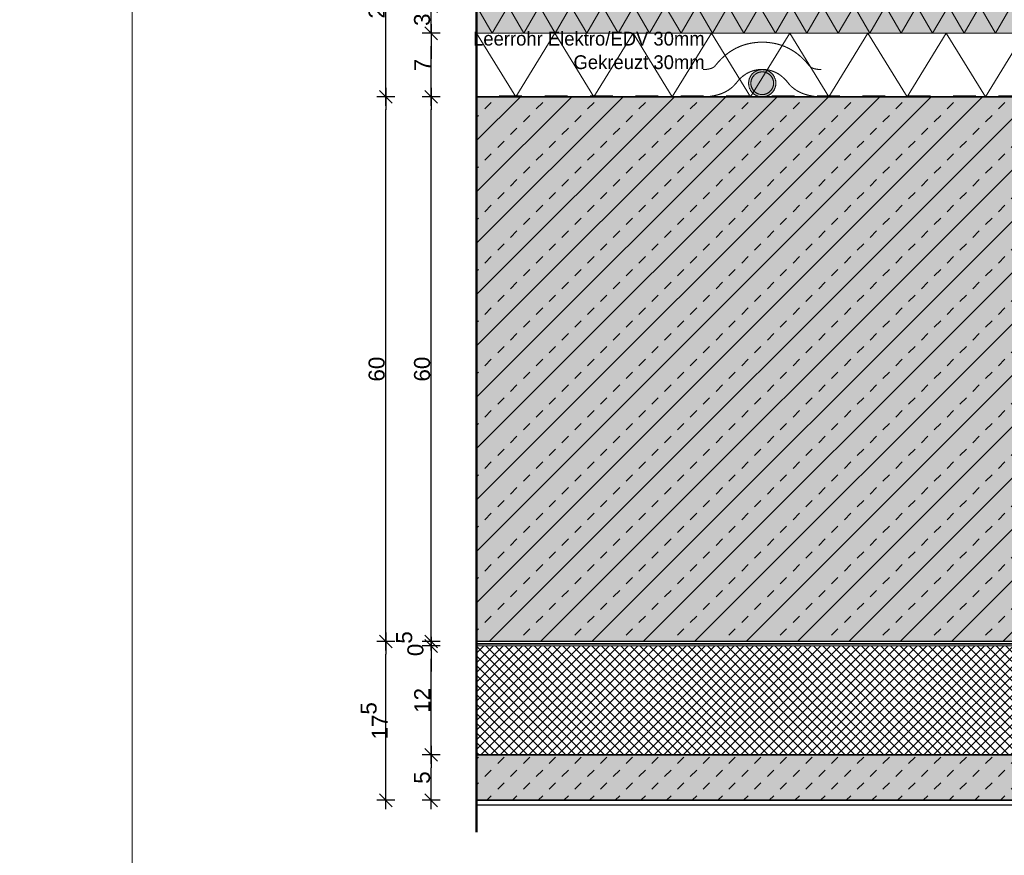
# Model space of a CAD drawing. Header units: metres. Extents: x 0.9 to 30.1, y -10.7 to 8.6.
# Tile 189 of 256: x 11.876 to 12.961, y -2.067 to -1.146. Entities that reach past the tile are written whole.
import ezdxf

# ---------------------------------------------------------------- set-up
doc = ezdxf.new("R2010")
doc.units = ezdxf.units.M
doc.header["$PDMODE"] = 1
doc.header["$PDSIZE"] = -2
doc.linetypes.add('Dash Style-37', pattern=[2.25, 1, -1.25])
doc.linetypes.add('ISO-03 Gestrichelt mit Abstand', pattern=[0.6096, 0.24384, -0.36576])
doc.layers.add('Bemaßung', color=7, linetype='Continuous', lineweight=9)
doc.layers.add('Keine', color=7, linetype='Continuous', lineweight=9)
doc.styles.add('Arial', font='arial.ttf')
doc.styles.add('Century Gothic', font='GOTHIC.TTF')
doc.dimstyles.new('boris100', dxfattribs={"dimtxt": 17.652669, "dimasz": 0.001414, "dimexe": 0.001, "dimexo": 0.01, "dimgap": 0.0001, "dimtad": 1, "dimdec": 4, "dimtxsty": 'Arial', "dimblk": 'VW_SLASH', "dimblk1": 'VW_SLASH', "dimblk2": 'VW_SLASH', "dimcen": 0, "dimdle": 0.001, "dimadec": 3, "dimazin": 0, "dimtfac": 0.8, "dimtdec": 4, "dimtix": 1, "dimtmove": 0, "dimatfit": 0, "dimldrblk": 'VW_FILLEDARROW', "dimfxl": 0.001, "dimfxlon": 1, "dimfrac": 2, "dimtolj": 1, "dimarcsym": 0})

# ---------------------------------------------------------------- blocks, each defined once
blk = doc.blocks.new('Group-27')
at = {"color": 255, "linetype": 'Continuous', "lineweight": 5, "transparency": 33554687}
for points in [[(12.4294, -1.2311), (12.4044, -1.2311), (12.4044, -1.2301), (12.4294, -1.2301)], [(12.4794, -1.2311), (12.4544, -1.2311), (12.4544, -1.2301), (12.4794, -1.2301)], [(12.5294, -1.2311), (12.5044, -1.2311), (12.5044, -1.2301), (12.5294, -1.2301)], [(12.5794, -1.2311), (12.5544, -1.2311), (12.5544, -1.2301), (12.5794, -1.2301)], [(12.6294, -1.2311), (12.6044, -1.2311), (12.6044, -1.2301), (12.6294, -1.2301)], [(12.6794, -1.2311), (12.6544, -1.2311), (12.6544, -1.2301), (12.6794, -1.2301)], [(12.7294, -1.2311), (12.7044, -1.2311), (12.7044, -1.2301), (12.7294, -1.2301)], [(12.7794, -1.2311), (12.7544, -1.2311), (12.7544, -1.2301), (12.7794, -1.2301)], [(12.8294, -1.2311), (12.8044, -1.2311), (12.8044, -1.2301), (12.8294, -1.2301)], [(12.8794, -1.2311), (12.8544, -1.2311), (12.8544, -1.2301), (12.8794, -1.2301)], [(12.9294, -1.2311), (12.9044, -1.2311), (12.9044, -1.2301), (12.9294, -1.2301)], [(12.9794, -1.2311), (12.9544, -1.2311), (12.9544, -1.2301), (12.9794, -1.2301)]]:
    blk.add_wipeout(points, dxfattribs=at).dxf.layer = 'Keine'
at = {"layer": 'Keine', "color": 7, "linetype": 'Continuous', "lineweight": 5, "transparency": 33554687}
for p, q in [((12.4044, -1.2301), (12.4294, -1.2301)), ((12.4294, -1.2311), (12.4044, -1.2311)), ((12.4544, -1.2301), (12.4794, -1.2301)), ((12.4794, -1.2311), (12.4544, -1.2311)), ((12.5044, -1.2301), (12.5294, -1.2301)), ((12.5294, -1.2311), (12.5044, -1.2311)), ((12.5544, -1.2301), (12.5794, -1.2301)), ((12.5794, -1.2311), (12.5544, -1.2311)), ((12.6044, -1.2301), (12.6294, -1.2301)), ((12.6294, -1.2311), (12.6044, -1.2311)), ((12.6544, -1.2301), (12.6794, -1.2301)), ((12.6794, -1.2311), (12.6544, -1.2311)), ((12.7044, -1.2301), (12.7294, -1.2301)), ((12.7294, -1.2311), (12.7044, -1.2311)), ((12.7544, -1.2301), (12.7794, -1.2301)), ((12.7794, -1.2311), (12.7544, -1.2311)), ((12.8044, -1.2301), (12.8294, -1.2301)), ((12.8294, -1.2311), (12.8044, -1.2311)), ((12.8544, -1.2301), (12.8794, -1.2301)), ((12.8794, -1.2311), (12.8544, -1.2311)), ((12.9044, -1.2301), (12.9294, -1.2301)), ((12.9294, -1.2311), (12.9044, -1.2311)), ((12.9544, -1.2301), (12.9794, -1.2301)), ((12.9794, -1.2311), (12.9544, -1.2311))]:
    blk.add_line(p, q, dxfattribs=at)
for points in [[(12.3794, -1.2311), (12.3794, -1.2301), (12.4044, -1.2311), (12.4044, -1.2301)], [(12.4294, -1.2311), (12.4294, -1.2301), (12.4544, -1.2311), (12.4544, -1.2301)], [(12.4794, -1.2311), (12.4794, -1.2301), (12.5044, -1.2311), (12.5044, -1.2301)], [(12.5294, -1.2311), (12.5294, -1.2301), (12.5544, -1.2311), (12.5544, -1.2301)], [(12.5794, -1.2311), (12.5794, -1.2301), (12.6044, -1.2311), (12.6044, -1.2301)], [(12.6294, -1.2311), (12.6294, -1.2301), (12.6544, -1.2311), (12.6544, -1.2301)], [(12.6794, -1.2311), (12.6794, -1.2301), (12.7044, -1.2311), (12.7044, -1.2301)], [(12.7294, -1.2311), (12.7294, -1.2301), (12.7544, -1.2311), (12.7544, -1.2301)], [(12.7794, -1.2311), (12.7794, -1.2301), (12.8044, -1.2311), (12.8044, -1.2301)], [(12.8294, -1.2311), (12.8294, -1.2301), (12.8544, -1.2311), (12.8544, -1.2301)], [(12.8794, -1.2311), (12.8794, -1.2301), (12.9044, -1.2311), (12.9044, -1.2301)], [(12.9294, -1.2311), (12.9294, -1.2301), (12.9544, -1.2311), (12.9544, -1.2301)]]:
    blk.add_solid(points, dxfattribs=at)
blk = doc.blocks.new('VW_SLASH')
at = {"color": 0, "linetype": 'ByBlock', "lineweight": -2, "transparency": 16777216}
blk.add_line((0.707, 0), (-1, 0), dxfattribs=at)
at = {"color": 0, "linetype": 'Continuous', "lineweight": 20, "transparency": 16777216, "flags": 128}
blk.add_lwpolyline([(0.5, 0.5), (-0.5, -0.5)], dxfattribs=at)
blk = doc.blocks.new('*D110')
at = {"layer": 'Bemaßung', "color": 0, "lineweight": -2}
for p, q in [((12.3294, -1.117), (12.3294, -1.1028)), ((12.3394, -1.1311), (12.3194, -1.1311)), ((12.3294, -1.1611), (12.3294, -1.1311)), ((12.3394, -1.1611), (12.3194, -1.1611)), ((12.3294, -1.1752), (12.3294, -1.1894))]:
    blk.add_line(p, q, dxfattribs=at)
at = {"layer": 'Defpoints', "color": 0}
for p in [(12.3294, -1.1311), (12.3794, -1.1311), (12.3794, -1.1611)]:
    blk.add_point(p, dxfattribs=at)
at = {"layer": 'Bemaßung', "color": 0, "lineweight": -2, "xscale": 0.014138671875, "yscale": 0.014138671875, "zscale": 0.014138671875}
for p, rotation in [((12.3294, -1.1311), 270), ((12.3294, -1.1611), 90)]:
    blk.add_blockref('VW_SLASH', p, dxfattribs=dict(at, rotation=rotation))
at = {"layer": 'Bemaßung', "color": 0, "insert": (12.3194, -1.1461), "char_height": 0.01765, "attachment_point": 5, "rotation": 90, "style": 'Arial'}
blk.add_mtext('\\A1;3', dxfattribs=at)
blk = doc.blocks.new('VW_FILLEDARROW')
at = {"linetype": 'Continuous', "lineweight": 5, "true_color": 0xb9b9b9, "transparency": 16777216}
h = blk.add_hatch(dxfattribs=at)
h.set_pattern_fill('Dämm', color=9, style=0, pattern_type=2)
h.set_pattern_definition([(-45, (0, 0), (0.00053033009, 0.00053033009), []), (-135, (0, 0), (0.00053033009, -0.00053033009), [])])
h.paths.add_polyline_path([(-2.246, 0.602), (0, 0), (-2.246, -0.602)])
at = {"color": 0, "linetype": 'Continuous', "lineweight": 5, "transparency": 16777216, "flags": 128}
blk.add_lwpolyline([(-2.246, 0.602), (0, 0), (-2.246, -0.602)], close=True, dxfattribs=at)
blk = doc.blocks.new('*D111')
at = {"layer": 'Bemaßung', "color": 0, "lineweight": -2}
for p, q in [((12.3394, -1.1611), (12.3194, -1.1611)), ((12.3294, -1.217), (12.3294, -1.1752)), ((12.3394, -1.2311), (12.3194, -1.2311))]:
    blk.add_line(p, q, dxfattribs=at)
at = {"layer": 'Defpoints', "color": 0}
for p in [(12.3294, -1.1611), (12.3794, -1.1611), (12.3794, -1.2311)]:
    blk.add_point(p, dxfattribs=at)
at = {"layer": 'Bemaßung', "color": 0, "lineweight": -2, "xscale": 0.014138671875, "yscale": 0.014138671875, "zscale": 0.014138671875}
for p, rotation in [((12.3294, -1.1611), 90), ((12.3294, -1.2311), 270)]:
    blk.add_blockref('VW_SLASH', p, dxfattribs=dict(at, rotation=rotation))
at = {"layer": 'Bemaßung', "color": 0, "insert": (12.3196, -1.1961), "char_height": 0.01765, "attachment_point": 5, "rotation": 90, "style": 'Arial'}
blk.add_mtext('\\A1;7', dxfattribs=at)
blk = doc.blocks.new('*D112')
at = {"layer": 'Bemaßung', "color": 0, "lineweight": -2}
for p, q in [((12.3394, -1.2311), (12.3194, -1.2311)), ((12.3294, -1.817), (12.3294, -1.2452)), ((12.3394, -1.8311), (12.3194, -1.8311))]:
    blk.add_line(p, q, dxfattribs=at)
at = {"layer": 'Defpoints', "color": 0}
for p in [(12.3294, -1.2311), (12.3794, -1.2311), (12.3794, -1.8311)]:
    blk.add_point(p, dxfattribs=at)
at = {"layer": 'Bemaßung', "color": 0, "lineweight": -2, "xscale": 0.014138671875, "yscale": 0.014138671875, "zscale": 0.014138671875}
for p, rotation in [((12.3294, -1.2311), 90), ((12.3294, -1.8311), 270)]:
    blk.add_blockref('VW_SLASH', p, dxfattribs=dict(at, rotation=rotation))
at = {"layer": 'Bemaßung', "color": 0, "insert": (12.3194, -1.5311), "char_height": 0.01765, "attachment_point": 5, "rotation": 90, "style": 'Arial'}
blk.add_mtext('\\A1;60', dxfattribs=at)
blk = doc.blocks.new('*D113')
at = {"layer": 'Bemaßung', "color": 0, "lineweight": -2}
for p, q in [((12.3294, -1.817), (12.3294, -1.8028)), ((12.3394, -1.8311), (12.3194, -1.8311)), ((12.3294, -1.8361), (12.3294, -1.8311)), ((12.3394, -1.8361), (12.3194, -1.8361)), ((12.3294, -1.8502), (12.3294, -1.8644))]:
    blk.add_line(p, q, dxfattribs=at)
at = {"layer": 'Defpoints', "color": 0}
for p in [(12.3294, -1.8311), (12.3794, -1.8311), (12.3794, -1.8361)]:
    blk.add_point(p, dxfattribs=at)
at = {"layer": 'Bemaßung', "color": 0, "lineweight": -2, "xscale": 0.014138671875, "yscale": 0.014138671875, "zscale": 0.014138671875}
for p, rotation in [((12.3294, -1.8311), 270), ((12.3294, -1.8361), 90)]:
    blk.add_blockref('VW_SLASH', p, dxfattribs=dict(at, rotation=rotation))
at = {"layer": 'Bemaßung', "color": 0, "insert": (12.3059, -1.8336), "char_height": 0.017653, "attachment_point": 5, "rotation": 90, "style": 'Arial'}
blk.add_mtext('\\A1;0\\S5^ ;', dxfattribs=at)
blk = doc.blocks.new('*D114')
at = {"layer": 'Bemaßung', "color": 0, "lineweight": -2}
for p, q in [((12.3394, -1.8361), (12.3194, -1.8361)), ((12.3294, -1.942), (12.3294, -1.8502)), ((12.3394, -1.9561), (12.3194, -1.9561))]:
    blk.add_line(p, q, dxfattribs=at)
at = {"layer": 'Defpoints', "color": 0}
for p in [(12.3294, -1.8361), (12.3794, -1.8361), (12.3794, -1.9561)]:
    blk.add_point(p, dxfattribs=at)
at = {"layer": 'Bemaßung', "color": 0, "lineweight": -2, "xscale": 0.014138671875, "yscale": 0.014138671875, "zscale": 0.014138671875}
for p, rotation in [((12.3294, -1.8361), 90), ((12.3294, -1.9561), 270)]:
    blk.add_blockref('VW_SLASH', p, dxfattribs=dict(at, rotation=rotation))
at = {"layer": 'Bemaßung', "color": 0, "insert": (12.3195, -1.8961), "char_height": 0.01765, "attachment_point": 5, "rotation": 90, "style": 'Arial'}
blk.add_mtext('\\A1;12', dxfattribs=at)
blk = doc.blocks.new('*D115')
at = {"layer": 'Bemaßung', "color": 0, "lineweight": -2}
for p, q in [((12.3394, -1.9561), (12.3194, -1.9561)), ((12.3294, -1.992), (12.3294, -1.9702)), ((12.3394, -2.0061), (12.3194, -2.0061))]:
    blk.add_line(p, q, dxfattribs=at)
at = {"layer": 'Defpoints', "color": 0}
for p in [(12.3294, -1.9561), (12.3794, -1.9561), (12.3794, -2.0061)]:
    blk.add_point(p, dxfattribs=at)
at = {"layer": 'Bemaßung', "color": 0, "lineweight": -2, "xscale": 0.014138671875, "yscale": 0.014138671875, "zscale": 0.014138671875}
for p, rotation in [((12.3294, -1.9561), 90), ((12.3294, -2.0061), 270)]:
    blk.add_blockref('VW_SLASH', p, dxfattribs=dict(at, rotation=rotation))
at = {"layer": 'Bemaßung', "color": 0, "insert": (12.3194, -1.9811), "char_height": 0.01765, "attachment_point": 5, "rotation": 90, "style": 'Arial'}
blk.add_mtext('\\A1;5', dxfattribs=at)
blk = doc.blocks.new('*D309')
at = {"layer": 'Bemaßung', "color": 0, "lineweight": -2}
for p, q in [((12.2894, -1.0311), (12.2694, -1.0311)), ((12.2794, -1.217), (12.2794, -1.0452)), ((12.2894, -1.2311), (12.2694, -1.2311))]:
    blk.add_line(p, q, dxfattribs=at)
at = {"layer": 'Defpoints', "color": 0}
for p in [(12.2794, -1.0311), (12.3794, -1.0311), (12.3794, -1.2311)]:
    blk.add_point(p, dxfattribs=at)
at = {"layer": 'Bemaßung', "color": 0, "lineweight": -2, "xscale": 0.014138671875, "yscale": 0.014138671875, "zscale": 0.014138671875}
for p, rotation in [((12.2794, -1.0311), 90), ((12.2794, -1.2311), 270)]:
    blk.add_blockref('VW_SLASH', p, dxfattribs=dict(at, rotation=rotation))
at = {"layer": 'Bemaßung', "color": 0, "insert": (12.2694, -1.1311), "char_height": 0.01765, "attachment_point": 5, "rotation": 90, "style": 'Arial'}
blk.add_mtext('\\A1;20', dxfattribs=at)
blk = doc.blocks.new('*D310')
at = {"layer": 'Bemaßung', "color": 0, "lineweight": -2}
for p, q in [((12.2894, -1.2311), (12.2694, -1.2311)), ((12.2794, -1.817), (12.2794, -1.2452)), ((12.2894, -1.8311), (12.2694, -1.8311))]:
    blk.add_line(p, q, dxfattribs=at)
at = {"layer": 'Defpoints', "color": 0}
for p in [(12.2794, -1.2311), (12.3794, -1.2311), (12.3794, -1.8311)]:
    blk.add_point(p, dxfattribs=at)
at = {"layer": 'Bemaßung', "color": 0, "lineweight": -2, "xscale": 0.014138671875, "yscale": 0.014138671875, "zscale": 0.014138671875}
for p, rotation in [((12.2794, -1.2311), 90), ((12.2794, -1.8311), 270)]:
    blk.add_blockref('VW_SLASH', p, dxfattribs=dict(at, rotation=rotation))
at = {"layer": 'Bemaßung', "color": 0, "insert": (12.2694, -1.5311), "char_height": 0.01765, "attachment_point": 5, "rotation": 90, "style": 'Arial'}
blk.add_mtext('\\A1;60', dxfattribs=at)
blk = doc.blocks.new('*D311')
at = {"layer": 'Bemaßung', "color": 0, "lineweight": -2}
for p, q in [((12.2894, -1.8311), (12.2694, -1.8311)), ((12.2794, -1.992), (12.2794, -1.8452)), ((12.2894, -2.0061), (12.2694, -2.0061))]:
    blk.add_line(p, q, dxfattribs=at)
at = {"layer": 'Defpoints', "color": 0}
for p in [(12.2794, -1.8311), (12.3794, -1.8311), (12.3794, -2.0061)]:
    blk.add_point(p, dxfattribs=at)
at = {"layer": 'Bemaßung', "color": 0, "lineweight": -2, "xscale": 0.014138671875, "yscale": 0.014138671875, "zscale": 0.014138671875}
for p, rotation in [((12.2794, -1.8311), 90), ((12.2794, -2.0061), 270)]:
    blk.add_blockref('VW_SLASH', p, dxfattribs=dict(at, rotation=rotation))
at = {"layer": 'Bemaßung', "color": 0, "insert": (12.2666, -1.9186), "char_height": 0.017653, "attachment_point": 5, "rotation": 90, "style": 'Arial'}
blk.add_mtext('\\A1;17\\S5^ ;', dxfattribs=at)

msp = doc.modelspace()

# ---------------------------------------------------------------- hatches: boundary and pattern name
at = {"layer": 'Keine', "linetype": 'Continuous', "lineweight": 5, "true_color": 0xb9b9b9, "transparency": 33554687}
h = msp.add_hatch(dxfattribs=at)
h.set_pattern_fill('Dämm', color=9, style=0, pattern_type=2)
h.set_pattern_definition([(-45, (0, 0), (0.005303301, 0.005303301), []), (-135, (0, 0), (0.005303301, -0.005303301), [])])
h.paths.add_polyline_path([(12.3794, -1.83609), (12.3794, -1.95609), (13.6294, -1.95609), (13.6294, -1.83609)])
at = {"layer": 'Keine', "linetype": 'Continuous', "lineweight": 0, "true_color": 0xc0c0c0, "transparency": 33554687}
msp.add_hatch(color=9, dxfattribs=at).paths.add_polyline_path([(12.3794, -1.95609), (12.3794, -2.00609), (13.6294, -2.00609), (13.6294, -1.95609)])
at = {"layer": 'Keine', "linetype": 'Continuous', "lineweight": 13, "true_color": 0x4c4c4c, "transparency": 33554687}
h = msp.add_hatch(dxfattribs=at)
h.set_pattern_fill('unbew_ Beton-M1_10', color=251, style=0, pattern_type=2)
h.set_pattern_definition([(45, (0.014142, 0.014142), (0.02828427, -0.02828427), [0.01, -0.01]), (45, (0.014142, -0.014142), (0.02828427, -0.02828427), [0.01, -0.01])])
h.paths.add_polyline_path([(12.3794, -1.95609), (12.3794, -2.00609), (13.6294, -2.00609), (13.6294, -1.95609)])

# ---------------------------------------------------------------- linework, layer by layer
at = {"layer": 'Keine', "color": 7, "linetype": 'Dash Style-37', "lineweight": 25, "transparency": 33554687}
msp.add_line((12.3794, -2.01109), (13.6294, -2.01109), dxfattribs=at)
at = {"layer": 'Keine', "color": 255, "flags": 128}
msp.add_lwpolyline([(10, -0.6), (12, -0.6), (12, -3), (10, -3)], close=True, dxfattribs=at)
at = {"layer": 'Keine', "color": 7, "linetype": 'Continuous', "lineweight": 9, "transparency": 33554687, "flags": 128}
msp.add_lwpolyline([(12.3794, -1.83609), (12.3794, -1.95609), (13.6294, -1.95609), (13.6294, -1.83609)], close=True, dxfattribs=at)
at = {"layer": 'Keine', "color": 7, "linetype": 'Continuous', "lineweight": 35, "transparency": 33554687, "flags": 128}
msp.add_lwpolyline([(12.3794, -1.95609), (12.3794, -2.00609), (13.6294, -2.00609), (13.6294, -1.95609)], close=True, dxfattribs=at)

# ---------------------------------------------------------------- dimensions: what is measured, and where the dimension line sits
at = {"layer": 'Bemaßung'}
for base, p1, p2, text, override, picture, middle in [((12.3294, -1.83109), (12.3794, -1.83609), (12.3794, -1.83109), '0\\S5^ ;', {"dimtxt": 0.017653, "dimasz": 0.014139, "dimexe": 0.01, "dimgap": 0.001, "dimdec": 3, "dimpost": '<>', "dimtxsty": 'Arial', "dimdle": 0.01, "dimtix": 0, "dimtmove": 2, "dimfxl": 0.01}, '*D113', (12.30595, -1.83359)), ((12.3294, -1.83609), (12.3794, -1.95609), (12.3794, -1.83609), '12', {"dimtxt": 0.017653, "dimasz": 0.014139, "dimexe": 0.01, "dimgap": 0.001, "dimdec": 3, "dimpost": '<>', "dimtxsty": 'Arial', "dimdle": 0.01, "dimtmove": 2, "dimfxl": 0.01}, '*D114', (12.31954, -1.89609)), ((12.3294, -1.95609), (12.3794, -2.00609), (12.3794, -1.95609), '5', {"dimtxt": 0.017653, "dimasz": 0.014139, "dimexe": 0.01, "dimgap": 0.001, "dimdec": 3, "dimpost": '<>', "dimtxsty": 'Arial', "dimdle": 0.01, "dimtmove": 2, "dimfxl": 0.01}, '*D115', (12.31942, -1.98109))]:
    dim = msp.add_linear_dim(base=base, p1=p1, p2=p2, angle=270, text=text, dimstyle='boris100', override=override, dxfattribs=at)
    dim.commit()
    dim.dimension.update_dxf_attribs({"geometry": picture, "text_midpoint": middle})

# ---------------------------------------------------------------- wipeouts: each hides what was drawn before it
at = {"color": 255, "linetype": 'Continuous', "lineweight": 13, "transparency": 33554687}
msp.add_wipeout([(12.3794, -1.16109), (13.6294, -1.16109), (13.6294, -1.23109), (12.3794, -1.23109)], dxfattribs=at).dxf.layer = 'Keine'

# ---------------------------------------------------------------- next in the draw order: hatches: boundary and pattern name
at = {"layer": 'Keine', "linetype": 'Continuous', "lineweight": 0, "true_color": 0xffffcc, "transparency": 33554687}
msp.add_hatch(color=7, dxfattribs=at).paths.add_polyline_path([(12.3794, -1.13109), (13.6294, -1.13109), (13.6294, -1.16109), (12.3794, -1.16109)])

# ---------------------------------------------------------------- next in the draw order: linework, layer by layer
at = {"layer": 'Keine', "color": 7, "linetype": 'Continuous', "lineweight": 5, "transparency": 33554687, "flags": 128}
msp.add_lwpolyline([(12.3794, -1.13109), (13.6294, -1.13109), (13.6294, -1.16109), (12.3794, -1.16109)], close=True, dxfattribs=at)
at = {"layer": 'Keine', "color": 8, "linetype": 'Continuous', "lineweight": 13, "true_color": 0x808080, "transparency": 33554687, "flags": 128}
for points in [[(12.3794, -1.13109), (12.39672, -1.16109), (12.41404, -1.13109), (12.43136, -1.16109), (12.44868, -1.13109), (12.466, -1.16109), (12.48332, -1.13109), (12.50064, -1.16109), (12.51796, -1.13109), (12.53528, -1.16109), (12.5526, -1.13109), (12.56992, -1.16109), (12.58724, -1.13109), (12.60457, -1.16109), (12.62189, -1.13109), (12.63921, -1.16109), (12.65653, -1.13109), (12.67385, -1.16109), (12.69117, -1.13109), (12.70849, -1.16109), (12.72581, -1.13109), (12.74313, -1.16109), (12.76045, -1.13109), (12.77777, -1.16109), (12.79509, -1.13109), (12.81241, -1.16109), (12.82973, -1.13109), (12.84705, -1.16109), (12.86437, -1.13109), (12.88169, -1.16109), (12.89901, -1.13109), (12.91633, -1.16109), (12.93365, -1.13109), (12.95098, -1.16109), (12.9683, -1.13109)], [(12.3794, -1.16109), (12.4225, -1.23109), (12.46561, -1.16109), (12.50871, -1.23109), (12.55181, -1.16109), (12.59492, -1.23109), (12.63802, -1.16109), (12.68112, -1.23109), (12.72423, -1.16109), (12.76733, -1.23109), (12.81043, -1.16109), (12.85354, -1.23109), (12.89664, -1.16109), (12.93974, -1.23109), (12.98285, -1.16109)]]:
    msp.add_lwpolyline(points, dxfattribs=at)
at = {"layer": 'Keine', "linetype": 'Continuous', "lineweight": 13, "transparency": 33554687, "flags": 128}
msp.add_lwpolyline([(12.3794, -1.16109), (13.6294, -1.16109), (13.6294, -1.23109), (12.3794, -1.23109)], close=True, dxfattribs=at)
at = {"layer": 'Keine', "color": 7, "linetype": 'ISO-03 Gestrichelt mit Abstand', "lineweight": 13, "transparency": 33554687}
msp.add_open_spline([(12.75895, -1.20113), (12.74872, -1.20061), (12.72594, -1.17129), (12.6942, -1.17086), (12.694, -1.17086), (12.69379, -1.17086), (12.66205, -1.17129), (12.63927, -1.20061), (12.62904, -1.20113)], degree=2, knots=[0, 0, 0, 0.0599311, 0.497178, 0.5, 0.5, 0.502822, 0.9400689, 1, 1, 1], dxfattribs=at)

# ---------------------------------------------------------------- next in the draw order: dimensions: what is measured, and where the dimension line sits
at = {"layer": 'Bemaßung'}
dim = msp.add_linear_dim(base=(12.3294, -1.13109), p1=(12.3794, -1.16109), p2=(12.3794, -1.13109), angle=270, text='3', dimstyle='boris100', override={"dimtxt": 0.017653, "dimasz": 0.014139, "dimexe": 0.01, "dimgap": 0.001, "dimdec": 3, "dimpost": '<>', "dimtxsty": 'Arial', "dimdle": 0.01, "dimtmove": 2, "dimfxl": 0.01}, dxfattribs=at)
dim.commit()
dim.dimension.update_dxf_attribs({"geometry": '*D110', "text_midpoint": (12.31938, -1.14609)})

# ---------------------------------------------------------------- next in the draw order: block references
at = {"layer": 'Keine', "color": 7, "transparency": 33554687}
msp.add_blockref('Group-27', (0, 0), dxfattribs=at)

# ---------------------------------------------------------------- next in the draw order: hatches: boundary and pattern name
at = {"layer": 'Keine', "linetype": 'Continuous', "lineweight": 0, "true_color": 0x808080, "transparency": 33554687}
msp.add_hatch(color=8, dxfattribs=at).paths.add_polyline_path([(12.6865, -1.2031), (12.68738, -1.20263), (12.68828, -1.20222), (12.68919, -1.20188), (12.69012, -1.20159), (12.69106, -1.20137), (12.69203, -1.20122), (12.69301, -1.20112), (12.694, -1.20109), (12.695, -1.20112), (12.69598, -1.20122), (12.69694, -1.20137), (12.69789, -1.20159), (12.69882, -1.20188), (12.69973, -1.20222), (12.70062, -1.20263), (12.7015, -1.2031), (12.70235, -1.20363), (12.70315, -1.2042), (12.70391, -1.20482), (12.70462, -1.20548), (12.70528, -1.20619), (12.7059, -1.20694), (12.70647, -1.20775), (12.70699, -1.20859), (12.70746, -1.20947), (12.70787, -1.21037), (12.70822, -1.21128), (12.7085, -1.21221), (12.70872, -1.21315), (12.70888, -1.21412), (12.70897, -1.2151), (12.709, -1.21609), (12.70897, -1.21709), (12.70888, -1.21807), (12.70872, -1.21903), (12.7085, -1.21998), (12.70822, -1.22091), (12.70787, -1.22182), (12.70746, -1.22271), (12.70699, -1.22359), (12.70647, -1.22444), (12.7059, -1.22524), (12.70528, -1.226), (12.70462, -1.22671), (12.70391, -1.22737), (12.70315, -1.22799), (12.70235, -1.22856), (12.7015, -1.22908), (12.70062, -1.22955), (12.69973, -1.22996), (12.69882, -1.23031), (12.69789, -1.23059), (12.69694, -1.23081), (12.69598, -1.23097), (12.695, -1.23106), (12.694, -1.23109), (12.69301, -1.23106), (12.69203, -1.23097), (12.69106, -1.23081), (12.69012, -1.23059), (12.68919, -1.23031), (12.68828, -1.22996), (12.68738, -1.22955), (12.6865, -1.22908), (12.68566, -1.22856), (12.68485, -1.22799), (12.6841, -1.22737), (12.68339, -1.22671), (12.68273, -1.226), (12.68211, -1.22524), (12.68154, -1.22444), (12.68101, -1.22359), (12.68054, -1.22271), (12.68013, -1.22182), (12.67979, -1.22091), (12.67951, -1.21998), (12.67929, -1.21903), (12.67913, -1.21807), (12.67903, -1.21709), (12.679, -1.21609), (12.67903, -1.2151), (12.67913, -1.21412), (12.67929, -1.21315), (12.67951, -1.21221), (12.67979, -1.21128), (12.68013, -1.21037), (12.68054, -1.20947), (12.68101, -1.20859), (12.68154, -1.20775), (12.68211, -1.20694), (12.68273, -1.20619), (12.68339, -1.20548), (12.6841, -1.20482), (12.68485, -1.2042), (12.68566, -1.20363)])
at = {"layer": 'Keine', "linetype": 'Continuous', "lineweight": 0, "true_color": 0xeeeeee, "transparency": 33554687}
msp.add_hatch(color=7, dxfattribs=at).paths.add_polyline_path([(12.68775, -1.20527), (12.68848, -1.20487), (12.68923, -1.20453), (12.68999, -1.20425), (12.69077, -1.20401), (12.69155, -1.20383), (12.69236, -1.2037), (12.69317, -1.20362), (12.694, -1.20359), (12.69483, -1.20362), (12.69565, -1.2037), (12.69645, -1.20383), (12.69724, -1.20401), (12.69801, -1.20425), (12.69877, -1.20453), (12.69952, -1.20487), (12.70025, -1.20527), (12.70096, -1.2057), (12.70163, -1.20618), (12.70226, -1.2067), (12.70285, -1.20725), (12.7034, -1.20784), (12.70391, -1.20847), (12.70439, -1.20914), (12.70483, -1.20984), (12.70522, -1.21057), (12.70556, -1.21132), (12.70585, -1.21208), (12.70608, -1.21286), (12.70627, -1.21364), (12.7064, -1.21445), (12.70648, -1.21526), (12.7065, -1.21609), (12.70648, -1.21692), (12.7064, -1.21774), (12.70627, -1.21854), (12.70608, -1.21933), (12.70585, -1.2201), (12.70556, -1.22086), (12.70522, -1.22161), (12.70483, -1.22234), (12.70439, -1.22305), (12.70391, -1.22372), (12.7034, -1.22435), (12.70285, -1.22494), (12.70226, -1.22549), (12.70163, -1.226), (12.70096, -1.22648), (12.70025, -1.22692), (12.69952, -1.22731), (12.69877, -1.22765), (12.69801, -1.22794), (12.69724, -1.22817), (12.69645, -1.22836), (12.69565, -1.22849), (12.69483, -1.22857), (12.694, -1.22859), (12.69317, -1.22857), (12.69236, -1.22849), (12.69155, -1.22836), (12.69077, -1.22817), (12.68999, -1.22794), (12.68923, -1.22765), (12.68848, -1.22731), (12.68775, -1.22692), (12.68705, -1.22648), (12.68638, -1.226), (12.68575, -1.22549), (12.68516, -1.22494), (12.68461, -1.22435), (12.68409, -1.22372), (12.68362, -1.22305), (12.68318, -1.22234), (12.68278, -1.22161), (12.68244, -1.22086), (12.68216, -1.2201), (12.68192, -1.21933), (12.68174, -1.21854), (12.68161, -1.21774), (12.68153, -1.21692), (12.6815, -1.21609), (12.68153, -1.21526), (12.68161, -1.21445), (12.68174, -1.21364), (12.68192, -1.21286), (12.68216, -1.21208), (12.68244, -1.21132), (12.68278, -1.21057), (12.68318, -1.20984), (12.68362, -1.20914), (12.68409, -1.20847), (12.68461, -1.20784), (12.68516, -1.20725), (12.68575, -1.2067), (12.68638, -1.20618), (12.68705, -1.2057)])
at = {"layer": 'Keine', "linetype": 'Continuous', "lineweight": 0, "true_color": 0xc0c0c0, "transparency": 33554687}
msp.add_hatch(color=9, dxfattribs=at).paths.add_polyline_path([(12.3794, -1.23109), (13.6294, -1.23109), (13.6294, -1.83109), (12.3794, -1.83109)])
at = {"layer": 'Keine', "linetype": 'Continuous', "lineweight": 13, "true_color": 0x333333, "transparency": 33554687}
h = msp.add_hatch(dxfattribs=at)
h.set_pattern_fill('Stahlbeton-M1_10', color=250, style=0, pattern_type=2)
h.set_pattern_definition([(45, (0, 0), (0.02828427, -0.02828427), [0.01, -0.01])])
h.paths.add_polyline_path([(12.3794, -1.23109), (13.6294, -1.23109), (13.6294, -1.83109), (12.3794, -1.83109)])
at = {"layer": 'Keine', "linetype": 'Continuous', "lineweight": 13, "true_color": 0x4c4c4c, "transparency": 33554687}
h = msp.add_hatch(dxfattribs=at)
h.set_pattern_fill('Stahlbeton-M1_10-1', color=251, style=0, pattern_type=2)
h.set_pattern_definition([(-135, (0.012426, -0.013254), (0.02828427, -0.02828427), [])])
h.paths.add_polyline_path([(12.3794, -1.23109), (13.6294, -1.23109), (13.6294, -1.83109), (12.3794, -1.83109)])

# ---------------------------------------------------------------- next in the draw order: linework, layer by layer
at = {"layer": 'Keine', "color": 255, "flags": 128}
msp.add_lwpolyline([(12, -0.6), (14, -0.6), (14, -3), (12, -3)], close=True, dxfattribs=at)
at = {"layer": 'Keine', "color": 7, "linetype": 'Continuous', "lineweight": 35, "transparency": 33554687, "flags": 128}
msp.add_lwpolyline([(12.3794, -1.23109), (13.6294, -1.23109), (13.6294, -1.83109), (12.3794, -1.83109)], close=True, dxfattribs=at)
at = {"layer": 'Keine', "color": 7, "linetype": 'ISO-03 Gestrichelt mit Abstand', "lineweight": 13, "transparency": 33554687}
msp.add_open_spline([(12.75741, -1.23109), (12.73346, -1.22987), (12.71111, -1.20109), (12.694, -1.20086), (12.67688, -1.20109), (12.65453, -1.22987), (12.63058, -1.23109)], degree=2, knots=[0, 0, 0, 0.25, 0.5, 0.5, 0.75, 1, 1, 1], dxfattribs=at)
at = {"layer": 'Keine', "lineweight": 9, "transparency": 33554687}
for points in [[(12.6865, -1.2031), (12.68998, -1.20109), (12.69802, -1.20109), (12.70498, -1.20511), (12.709, -1.21207), (12.709, -1.22011), (12.70498, -1.22707), (12.69802, -1.23109), (12.68998, -1.23109), (12.68302, -1.22707), (12.679, -1.22011), (12.679, -1.21207), (12.68302, -1.20511), (12.6865, -1.2031)], [(12.68775, -1.20527), (12.69065, -1.20359), (12.69735, -1.20359), (12.70315, -1.20694), (12.7065, -1.21274), (12.7065, -1.21944), (12.70315, -1.22524), (12.69735, -1.22859), (12.69065, -1.22859), (12.68485, -1.22524), (12.6815, -1.21944), (12.6815, -1.21274), (12.68485, -1.20694), (12.68775, -1.20527)]]:
    msp.add_open_spline(points, degree=2, dxfattribs=at)

# ---------------------------------------------------------------- next in the draw order: texts
at = {"layer": 'Keine', "color": 7, "transparency": 33554687, "insert": (12.63058, -1.15939), "char_height": 0.015186, "width": 0.2658546, "attachment_point": 3, "line_spacing_factor": 1.024381, "style": 'Century Gothic'}
msp.add_mtext('Leerrohr Elektro/EDV 30mm\\P{\\C8;Gekreuzt 30mm}', dxfattribs=at)

# ---------------------------------------------------------------- next in the draw order: dimensions: what is measured, and where the dimension line sits
at = {"layer": 'Bemaßung'}
for base, p1, p2, text, override, picture, middle in [((12.2794, -1.03109), (12.3794, -1.23109), (12.3794, -1.03109), '20', {"dimtxt": 0.017653, "dimasz": 0.014139, "dimexe": 0.01, "dimgap": 0.001, "dimpost": '<>', "dimtxsty": 'Arial', "dimdle": 0.01, "dimtmove": 2, "dimfxl": 0.01}, '*D309', (12.26939, -1.13109)), ((12.3294, -1.16109), (12.3794, -1.23109), (12.3794, -1.16109), '7', {"dimtxt": 0.017653, "dimasz": 0.014139, "dimexe": 0.01, "dimgap": 0.001, "dimdec": 3, "dimpost": '<>', "dimtxsty": 'Arial', "dimdle": 0.01, "dimtmove": 2, "dimfxl": 0.01}, '*D111', (12.31957, -1.19609)), ((12.3294, -1.23109), (12.3794, -1.83109), (12.3794, -1.23109), '60', {"dimtxt": 0.017653, "dimasz": 0.014139, "dimexe": 0.01, "dimgap": 0.001, "dimdec": 3, "dimpost": '<>', "dimtxsty": 'Arial', "dimdle": 0.01, "dimtmove": 2, "dimfxl": 0.01}, '*D112', (12.31939, -1.53109))]:
    dim = msp.add_linear_dim(base=base, p1=p1, p2=p2, angle=270, text=text, dimstyle='boris100', override=override, dxfattribs=at)
    dim.commit()
    dim.dimension.update_dxf_attribs({"geometry": picture, "text_midpoint": middle})

# ---------------------------------------------------------------- next in the draw order: wipeouts: each hides what was drawn before it
at = {"color": 255, "linetype": 'Continuous', "lineweight": 9, "transparency": 33554687}
msp.add_wipeout([(12.3794, -1.83109), (13.6294, -1.83109), (13.6294, -1.83609), (12.3794, -1.83609)], dxfattribs=at).dxf.layer = 'Keine'

# ---------------------------------------------------------------- next in the draw order: linework, layer by layer
at = {"layer": 'Keine', "color": 255, "lineweight": 50}
msp.add_line((12.3794, -1.03109), (12.3794, -2.0411), dxfattribs=at)
at = {"layer": 'Keine', "color": 7, "linetype": 'Dash Style-37', "lineweight": 35, "transparency": 33554687}
msp.add_line((12.3794, -1.83359), (13.6294, -1.83359), dxfattribs=at)
at = {"layer": 'Keine', "color": 7, "linetype": 'Continuous', "lineweight": 9, "transparency": 33554687, "flags": 128}
msp.add_lwpolyline([(12.3794, -1.83109), (13.6294, -1.83109), (13.6294, -1.83609), (12.3794, -1.83609)], close=True, dxfattribs=at)

# ---------------------------------------------------------------- next in the draw order: dimensions: what is measured, and where the dimension line sits
at = {"layer": 'Bemaßung'}
for base, p1, p2, text, picture, middle in [((12.2794, -1.23109), (12.3794, -1.83109), (12.3794, -1.23109), '60', '*D310', (12.26939, -1.53109)), ((12.2794, -1.83109), (12.3794, -2.00609), (12.3794, -1.83109), '17\\S5^ ;', '*D311', (12.2666, -1.91859))]:
    dim = msp.add_linear_dim(base=base, p1=p1, p2=p2, angle=270, text=text, dimstyle='boris100', override={"dimtxt": 0.017653, "dimasz": 0.014139, "dimexe": 0.01, "dimgap": 0.001, "dimpost": '<>', "dimtxsty": 'Arial', "dimdle": 0.01, "dimtmove": 2, "dimfxl": 0.01}, dxfattribs=at)
    dim.commit()
    dim.dimension.update_dxf_attribs({"geometry": picture, "text_midpoint": middle})

doc.saveas('drawing.dxf')
